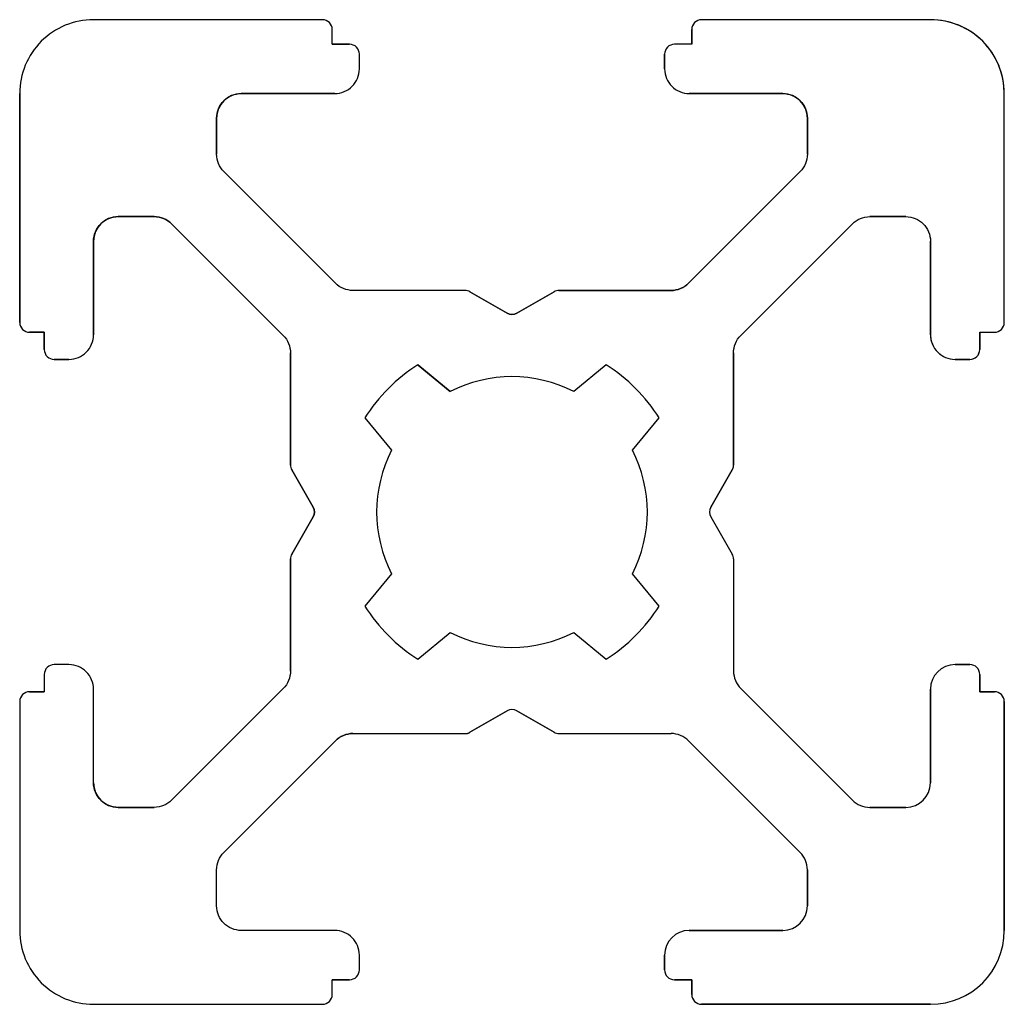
# Model space of a CAD drawing. Header units: millimetres. Extents: x -1.5 to 18.5, y -20 to 0.
import ezdxf

# ---------------------------------------------------------------- set-up
doc = ezdxf.new("R2010")
doc.units = ezdxf.units.MM

msp = doc.modelspace()

# ---------------------------------------------------------------- linework, layer by layer
for p, q in [((4.65, 0), (0, 0)), ((17, 0), (12.35, 0)), ((4.85, -0.5), (4.85, -0.2)), ((12.15, -0.5), (12.15, -0.2)), ((4.85, -0.5), (5.2, -0.5)), ((12.15, -0.5), (11.8, -0.5)), ((11.6, -1), (11.6, -0.7)), ((-1.5, -6.15), (-1.5, -1.5)), ((4.9, -1.5), (3, -1.5)), ((14, -1.5), (12.1, -1.5)), ((18.5, -6.15), (18.5, -1.5)), ((2.5, -2), (2.5, -2.732)), ((14.5, -2.732), (14.5, -2)), ((2.646, -3.086), (4.914, -5.354)), ((12.086, -5.354), (14.354, -3.086)), ((1.232, -4), (0.5, -4)), ((3.854, -6.414), (1.586, -4.146)), ((13.146, -6.414), (15.414, -4.146)), ((16.5, -4), (15.768, -4)), ((0, -4.5), (0, -6.4)), ((17, -6.4), (17, -4.5)), ((7.546, -5.5), (5.268, -5.5)), ((7.646, -5.527), (8.4, -5.962)), ((8.6, -5.962), (9.354, -5.527)), ((9.454, -5.5), (11.732, -5.5)), ((-1, -6.35), (-1.3, -6.35)), ((-1, -6.7), (-1, -6.35)), ((18, -6.35), (18.3, -6.35)), ((18, -6.35), (18, -6.7)), ((4, -9.046), (4, -6.768)), ((13, -6.768), (13, -9.046)), ((13, -6.768), (13, -9.046)), ((-0.5, -6.9), (-0.8, -6.9)), ((17.8, -6.9), (17.5, -6.9)), ((6.593, -7.016), (7.242, -7.555)), ((4.462, -9.9), (4.027, -9.146)), ((12.973, -9.146), (12.538, -9.9)), ((12.973, -9.146), (12.538, -9.9)), ((12.538, -9.9), (12.973, -9.146)), ((4.027, -10.854), (4.462, -10.1)), ((12.538, -10.1), (12.973, -10.854)), ((12.538, -10.1), (12.973, -10.854)), ((4, -13.232), (4, -10.954)), ((13, -10.954), (13, -13.232)), ((13, -10.954), (13, -13.232)), ((-0.5, -13.1), (-0.8, -13.1)), ((17.5, -13.1), (17.8, -13.1)), ((17.8, -13.1), (17.5, -13.1)), ((-1, -13.3), (-1, -13.65)), ((18, -13.3), (18, -13.65)), ((18, -13.65), (18, -13.3)), ((0, -15.5), (0, -13.6)), ((1.586, -15.854), (3.854, -13.586)), ((13.146, -13.586), (15.414, -15.854)), ((13.146, -13.586), (15.414, -15.854)), ((17, -15.5), (17, -13.6)), ((17, -13.6), (17, -15.5)), ((-1.3, -13.65), (-1, -13.65)), ((18, -13.65), (18.3, -13.65)), ((18.3, -13.65), (18, -13.65)), ((-1.5, -13.85), (-1.5, -18.5)), ((18.5, -13.85), (18.5, -18.5)), ((18.5, -18.5), (18.5, -13.85)), ((8.4, -14.038), (7.646, -14.473)), ((7.646, -14.473), (8.4, -14.038)), ((9.354, -14.473), (8.6, -14.038)), ((8.6, -14.038), (9.354, -14.473)), ((5.268, -14.5), (7.546, -14.5)), ((9.454, -14.5), (11.732, -14.5)), ((9.454, -14.5), (11.732, -14.5)), ((2.646, -16.914), (4.914, -14.646)), ((14.354, -16.914), (12.086, -14.646)), ((12.086, -14.646), (14.354, -16.914)), ((0.5, -16), (1.232, -16)), ((15.768, -16), (16.5, -16)), ((16.5, -16), (15.768, -16)), ((2.5, -18), (2.5, -17.268)), ((14.5, -18), (14.5, -17.268)), ((14.5, -17.268), (14.5, -18)), ((4.9, -18.5), (3, -18.5)), ((12.1, -18.5), (14, -18.5)), ((14, -18.5), (12.1, -18.5)), ((5.4, -19.3), (5.4, -19)), ((11.6, -19.3), (11.6, -19)), ((11.6, -19), (11.6, -19.3)), ((4.85, -19.8), (4.85, -19.5)), ((5.2, -19.5), (4.85, -19.5)), ((12.15, -19.5), (11.8, -19.5)), ((11.8, -19.5), (12.15, -19.5)), ((12.15, -19.8), (12.15, -19.5)), ((12.15, -19.5), (12.15, -19.8)), ((0, -20), (4.65, -20)), ((17, -20), (12.35, -20)), ((12.35, -20), (17, -20))]:
    msp.add_line(p, q)
msp.add_lwpolyline([(13, -9.046), (13, -6.768, -0.198912), (13.146, -6.414), (15.414, -4.146, -0.198912), (15.768, -4), (16.5, -4, -0.414214), (17, -4.5), (17, -6.4, 0.414214), (17.5, -6.9), (17.8, -6.9, 0.414214), (18, -6.7), (18, -6.35), (18.3, -6.35, 0.414214), (18.5, -6.15), (18.5, -1.5, 0.414214), (17, 0), (12.35, 0, 0.414214), (12.15, -0.2), (12.15, -0.5), (11.8, -0.5, 0.414214), (11.6, -0.7), (11.6, -1, 0.414214), (12.1, -1.5), (14, -1.5, -0.414214), (14.5, -2), (14.5, -2.732, -0.198912), (14.354, -3.086), (12.086, -5.354, -0.198912), (11.732, -5.5), (9.454, -5.5, 0.131652), (9.354, -5.527), (8.6, -5.962, -0.267949), (8.4, -5.962), (7.646, -5.527, 0.131652), (7.546, -5.5), (5.268, -5.5, -0.198912), (4.914, -5.354), (2.646, -3.086, -0.198912), (2.5, -2.732), (2.5, -2, -0.414214), (3, -1.5), (4.9, -1.5, 0.414214), (5.4, -1), (5.4, -0.7, 0.414214), (5.2, -0.5), (4.85, -0.5), (4.85, -0.2, 0.414214), (4.65, 0), (0, 0, 0.414214), (-1.5, -1.5), (-1.5, -6.15, 0.414214), (-1.3, -6.35), (-1, -6.35), (-1, -6.7, 0.414214), (-0.8, -6.9), (-0.5, -6.9, 0.414214), (0, -6.4), (0, -4.5, -0.414214), (0.5, -4), (1.232, -4, -0.198912), (1.586, -4.146), (3.854, -6.414, -0.198912), (4, -6.768), (4, -9.046, 0.131653), (4.027, -9.146), (4.462, -9.9, -0.267949), (4.462, -10.1), (4.027, -10.854, 0.131653), (4, -10.954), (4, -13.232, -0.198912), (3.854, -13.586), (1.586, -15.854, -0.198912), (1.232, -16), (0.5, -16, -0.414214), (0, -15.5), (0, -13.6, 0.414214), (-0.5, -13.1), (-0.8, -13.1, 0.414214), (-1, -13.3), (-1, -13.65), (-1.3, -13.65, 0.414214), (-1.5, -13.85), (-1.5, -18.5, 0.414214), (0, -20), (4.65, -20, 0.414214), (4.85, -19.8), (4.85, -19.5), (5.2, -19.5, 0.414214), (5.4, -19.3), (5.4, -19, 0.414214), (4.9, -18.5), (3, -18.5, -0.414214), (2.5, -18), (2.5, -17.268, -0.198912), (2.646, -16.914), (4.914, -14.646, -0.198912), (5.268, -14.5), (7.546, -14.5)], format="xyb")
msp.add_lwpolyline([(7.242, -12.445, 0.242178), (9.758, -12.445), (10.414, -12.99, 0.108737), (11.492, -11.91), (10.945, -11.258, 0.242178), (10.945, -8.742), (11.492, -8.09, 0.108737), (10.414, -7.01), (9.758, -7.555, 0.242178), (7.242, -7.555), (6.586, -7.01, 0.108737), (5.508, -8.09), (6.055, -8.742, 0.242178), (6.055, -11.258), (5.508, -11.91, 0.108737), (6.586, -12.99)], format="xyb", close=True)
msp.add_lwpolyline([(7.242, -12.445, 0.242178), (9.758, -12.445), (10.414, -12.99, 0.108737), (11.492, -11.91), (10.945, -11.258, 0.242178), (10.945, -8.742), (11.492, -8.09, 0.108737), (10.414, -7.01), (9.758, -7.555, 0.242178), (7.242, -7.555), (6.586, -7.01, 0.108737), (5.508, -8.09), (6.055, -8.742, 0.242178), (6.055, -11.258), (5.508, -11.91, 0.108737), (6.586, -12.99)], format="xyb", close=True)
for centre, radius, start, end in [((4.65, -0.2), 0.2, 0, 90), ((12.35, -0.2), 0.2, 90, 180), ((17, -1.5), 1.5, 0, 90), ((3, -2), 0.5, 90, 180), ((14, -2), 0.5, 0, 90), ((0.5, -4.5), 0.5, 90, 180), ((1.232, -4.5), 0.5, 45, 90), ((11.732, -5), 0.5, 270, 315), ((8.5, -5.789), 0.2, 240, 300), ((17.5, -6.4), 0.5, 180, 270), ((17.8, -6.7), 0.2, 270, 0), ((4.289, -10), 0.2, 330, 30), ((12.711, -10), 0.2, 150, 210), ((12.711, -10), 0.2, 150, 210), ((12.8, -10.954), 0.2, 0, 30), ((17.5, -13.6), 0.5, 90, 180), ((17.8, -13.3), 0.2, 0, 90), ((17.8, -13.3), 0.2, 0, 90), ((13.5, -13.232), 0.5, 180, 225), ((13.5, -13.232), 0.5, 180, 225), ((18.3, -13.85), 0.2, 0, 90), ((8.5, -14.211), 0.2, 60, 120), ((5.268, -15), 0.5, 90, 135), ((9.454, -14.3), 0.2, 240, 270), ((11.732, -15), 0.5, 45, 90), ((0.5, -15.5), 0.5, 180, 270), ((16.5, -15.5), 0.5, 270, 0), ((16.5, -15.5), 0.5, 270, 0), ((15.768, -15.5), 0.5, 225, 270), ((15.768, -15.5), 0.5, 225, 270), ((14, -17.268), 0.5, 0, 45), ((14, -17.268), 0.5, 0, 45), ((14, -18), 0.5, 270, 0), ((14, -18), 0.5, 270, 0), ((12.1, -19), 0.5, 90, 180), ((17, -18.5), 1.5, 270, 0), ((11.8, -19.3), 0.2, 180, 270), ((12.35, -19.8), 0.2, 180, 270)]:
    msp.add_arc(centre, radius, start, end)
for points in [[(12.973, -9.146), (12.98, -9.135), (12.993, -9.112), (13, -9.086), (13, -9.06), (13, -9.046)], [(7.546, -14.5), (7.56, -14.5), (7.586, -14.5), (7.612, -14.493), (7.635, -14.48), (7.646, -14.473)]]:
    msp.add_open_spline(points, degree=4)

doc.saveas('drawing.dxf')
